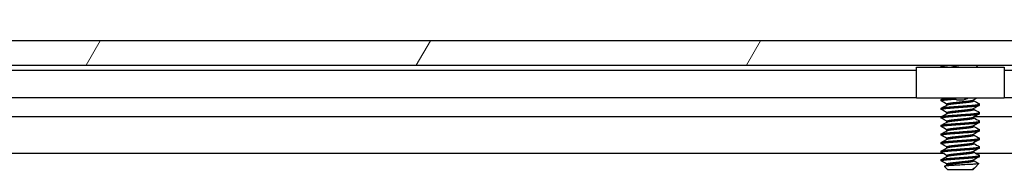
# Model space of a CAD drawing. Header units: millimetres. Extents: x 64 to 1798, y 64 to 1387.
# Tile 27 of 65: x 268 to 341, y 1312 to 1324. Entities that reach past the tile are written whole.
import ezdxf

# ---------------------------------------------------------------- set-up
doc = ezdxf.new("R2010")
doc.units = ezdxf.units.MM
doc.header["$LTSCALE"] = 6.666667
for name, color, linetype, lineweight in [('Dimension (ANSI)', 7, 'Continuous', 25), ('Hatch (ANSI)', 7, 'Continuous', 18), ('Visible (ANSI)', 7, 'Continuous', 25)]:
    doc.layers.add(name, color=color, linetype=linetype, lineweight=lineweight)
doc.styles.add('Note Text (ANSI)', font='tahoma.ttf')
doc.dimstyles.new('Default - mm (ANSI)', dxfattribs={"dimscale": 6.666667, "dimtxt": 1.75, "dimasz": 1.5, "dimexe": 2, "dimexo": 1, "dimgap": 0.8, "dimtad": 0, "dimtih": 1, "dimtoh": 1, "dimrnd": 1e-08, "dimzin": 0, "dimdsep": 46, "dimtxsty": 'Note Text (ANSI)', "dimblk": 'Filled-2', "dimcen": 0.09, "dimdle": 10, "dimclrd": 256, "dimclre": 256, "dimclrt": 256, "dimadec": 1, "dimazin": 0, "dimtfac": 1.741714, "dimtofl": 0, "dimtmove": 0, "dimatfit": 3, "dimldrblk": 'Filled-1', "dimfxl": 1, "dimtolj": 1, "dimtzin": 0, "dimlwd": -1, "dimlwe": -1, "dimarcsym": 0})

# ---------------------------------------------------------------- blocks, each defined once
blk = doc.blocks.new('Filled-2')
at = {"color": 0}
for p, q in [((0, 0), (-1, 0.1667)), ((-1, 0.1667), (-1, -0.1667)), ((-1, 0), (0, 0)), ((-1, -0.1667), (0, 0))]:
    blk.add_line(p, q, dxfattribs=at)
at = {"color": 0, "flags": 128}
blk.add_lwpolyline([(-1, -0.1667), (0, 0), (-1, 0.1667), (-1, -0.1667)], dxfattribs=at)
at = {"color": 0}
blk.add_solid([(-1, -0.1667), (0, 0), (-1, 0.1667), (-1, -0.1667)], dxfattribs=at)
blk = doc.blocks.new('*D14')
at = {"layer": 'Defpoints', "color": 0, "transparency": 16777216}
for p in [(647.347, 1348.173), (232.047, 1313.679), (647.347, 1313.679)]:
    blk.add_point(p, dxfattribs=at)
at = {"layer": 'Dimension (ANSI)', "transparency": 16777216}
for p, q in [((232.047, 1320.345), (232.047, 1361.506)), ((647.347, 1320.345), (647.347, 1361.506)), ((242.047, 1348.173), (392.046, 1348.173)), ((637.347, 1348.173), (487.348, 1348.173))]:
    blk.add_line(p, q, dxfattribs=at)
at = {"layer": 'Dimension (ANSI)', "transparency": 16777216, "xscale": 10, "yscale": 10, "zscale": 10, "rotation": 180}
blk.add_blockref('Filled-2', (232.047, 1348.173), dxfattribs=at)
at = {"layer": 'Dimension (ANSI)', "transparency": 16777216, "xscale": 10, "yscale": 10, "zscale": 10}
blk.add_blockref('Filled-2', (647.347, 1348.173), dxfattribs=at)
at = {"layer": 'Dimension (ANSI)', "transparency": 16777216, "char_height": 11.66667, "attachment_point": 5, "style": 'Note Text (ANSI)'}
for s, insert in [('\\A1; 415.30 mm', (439.697, 1359.582)), ('\\A1;[16.350 in]', (439.697, 1335.208))]:
    blk.add_mtext(s, dxfattribs=dict(at, insert=insert))
blk = doc.blocks.new('Filled-1')
at = {"color": 0}
for p, q in [((0, 0), (-1, 0.3333)), ((-1, 0.3333), (-1, -0.3333)), ((-1, 0), (0, 0)), ((-1, -0.3333), (0, 0))]:
    blk.add_line(p, q, dxfattribs=at)
at = {"color": 0, "flags": 128}
blk.add_lwpolyline([(-1, -0.3333), (0, 0), (-1, 0.3333), (-1, -0.3333)], dxfattribs=at)
at = {"color": 0}
blk.add_solid([(-1, -0.3333), (0, 0), (-1, 0.3333), (-1, -0.3333)], dxfattribs=at)

msp = doc.modelspace()

# ---------------------------------------------------------------- hatches: boundary and pattern name
at = {"layer": 'Hatch (ANSI)'}
h = msp.add_hatch(dxfattribs=at)
h.set_pattern_fill('ANSI31', color=256, scale=169.333333, angle=15, style=0)
h.set_pattern_definition([(60, (0, 0), (-18.33087, 10.58333), [])])
h.paths.add_polyline_path([(635.0865, 1320.5855), (633.8673, 1321.988), (245.5267, 1321.988), (244.3075, 1320.5855), (244.3075, 1320.1846), (635.0865, 1320.1846)])
h.paths.add_polyline_path([(643.4177, 1320.1846), (643.4177, 1321.988), (640.3697, 1321.988), (639.1505, 1320.5855), (639.1505, 1320.1846)])
h.paths.add_polyline_path([(235.9763, 1321.988), (235.9763, 1320.1846), (240.2435, 1320.1846), (240.2435, 1320.5855), (239.0243, 1321.988)])

# ---------------------------------------------------------------- linework, layer by layer
at = {"layer": 'Visible (ANSI)'}
for p, q in [((647.347, 1322.001), (232.047, 1322.001)), ((633.8673, 1321.988), (245.5267, 1321.988)), ((336.682, 1320.172), (243.5837, 1320.172)), ((244.3075, 1320.1846), (635.0865, 1320.1846)), ((334.847, 1319.791), (247.6463, 1319.791)), ((334.847, 1320.041), (341.347, 1320.041)), ((334.847, 1317.741), (334.847, 1320.041)), ((336.6746, 1320.083), (336.6746, 1320.1624)), ((336.6854, 1320.174), (336.7043, 1320.1846)), ((339.2742, 1320.041), (339.4178, 1320.1846)), ((539.882, 1320.172), (339.4052, 1320.172)), ((341.347, 1320.041), (341.347, 1317.741)), ((538.047, 1319.791), (341.347, 1319.791)), ((334.847, 1317.759), (247.2122, 1317.759)), ((341.347, 1317.741), (334.847, 1317.741)), ((336.6746, 1317.543), (336.6746, 1317.6224)), ((339.0898, 1317.543), (339.0898, 1317.6141)), ((538.047, 1317.759), (341.347, 1317.759)), ((336.6746, 1316.908), (336.6746, 1316.9874)), ((337.1042, 1317.2337), (337.1042, 1317.3049)), ((337.1042, 1316.5987), (337.1042, 1316.6699)), ((339.0898, 1316.908), (339.0898, 1316.9791)), ((339.5194, 1317.2255), (339.5194, 1317.3049)), ((339.5194, 1316.5905), (339.5194, 1316.6699)), ((336.6752, 1316.3551), (243.2732, 1316.3551)), ((336.6746, 1316.273), (336.6746, 1316.3524)), ((337.1042, 1315.9637), (337.1042, 1316.0349)), ((339.0898, 1316.273), (339.0898, 1316.3441)), ((539.8752, 1316.3551), (339.1093, 1316.3551)), ((339.5194, 1315.9555), (339.5194, 1316.0349)), ((336.6746, 1315.638), (336.6746, 1315.7174)), ((337.1042, 1315.3287), (337.1042, 1315.3999)), ((339.0898, 1315.638), (339.0898, 1315.7091)), ((339.5194, 1315.3205), (339.5194, 1315.3999)), ((336.6746, 1315.003), (336.6746, 1315.0824)), ((336.6746, 1314.368), (336.6746, 1314.4474)), ((337.1042, 1314.6937), (337.1042, 1314.7649)), ((339.0898, 1315.003), (339.0898, 1315.0741)), ((339.5194, 1314.6855), (339.5194, 1314.7649)), ((336.6746, 1313.733), (336.6746, 1313.8124)), ((337.1042, 1314.0587), (337.1042, 1314.1299)), ((339.0898, 1314.368), (339.0898, 1314.4391)), ((339.0898, 1313.733), (339.0898, 1313.8041)), ((339.5194, 1314.0505), (339.5194, 1314.1299)), ((336.8158, 1313.6484), (243.4335, 1313.6484)), ((336.6746, 1313.098), (336.6746, 1313.1774)), ((337.1042, 1313.4237), (337.1042, 1313.4949)), ((339.0898, 1313.098), (339.0898, 1313.1691)), ((540.0158, 1313.6484), (339.255, 1313.6484)), ((339.5194, 1313.4155), (339.5194, 1313.4949)), ((337.1509, 1312.463), (336.93, 1312.6839)), ((337.1042, 1312.7887), (337.1042, 1312.8599)), ((337.1509, 1312.463), (339.0432, 1312.463)), ((339.0358, 1312.5097), (339.0898, 1312.5097)), ((339.0432, 1312.463), (339.0898, 1312.5097)), ((339.1109, 1312.546), (339.074, 1312.5252)), ((339.0898, 1312.5097), (339.0898, 1312.5341)), ((339.1632, 1312.5831), (339.4684, 1312.8882))]:
    msp.add_line(p, q, dxfattribs=at)
msp.add_ellipse((338.097, 1317.6444), major_axis=(-0.343, 0), ratio=0.1068566, start_param=0.4127074, end_param=2.7288852, dxfattribs=at)
for points, weights in [([(336.6746, 1320.083), (336.6746, 1320.1332), (337.3304, 1320.1846)], [1, 0.872099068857, 0.988403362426]), ([(336.6746, 1320.1624), (336.6746, 1320.1729), (336.7119, 1320.1846)], [1, 0.970058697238, 0.953500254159]), ([(336.6854, 1320.0714), (336.6746, 1320.0774), (336.6746, 1320.083)], [0.971473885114, 0.983771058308, 1]), ([(336.6854, 1317.5314), (336.6746, 1317.5374), (336.6746, 1317.543)], [0.971473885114, 0.983771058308, 1]), ([(336.6854, 1316.8964), (336.6746, 1316.9024), (336.6746, 1316.908)], [0.971473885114, 0.983771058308, 1]), ([(339.5194, 1317.3049), (339.5194, 1317.3105), (339.5087, 1317.3165)], [1, 0.983771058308, 0.971473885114]), ([(339.5194, 1316.6699), (339.5194, 1316.6755), (339.5087, 1316.6815)], [1, 0.983771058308, 0.971473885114]), ([(336.6854, 1316.2614), (336.6746, 1316.2674), (336.6746, 1316.273)], [0.971473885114, 0.983771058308, 1]), ([(339.5194, 1316.0349), (339.5194, 1316.0405), (339.5087, 1316.0465)], [1, 0.983771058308, 0.971473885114]), ([(336.6854, 1315.6264), (336.6746, 1315.6324), (336.6746, 1315.638)], [0.971473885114, 0.983771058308, 1]), ([(339.5194, 1315.3999), (339.5194, 1315.4055), (339.5087, 1315.4115)], [1, 0.983771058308, 0.971473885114]), ([(336.6854, 1314.9914), (336.6746, 1314.9974), (336.6746, 1315.003)], [0.971473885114, 0.983771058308, 1]), ([(339.5194, 1314.7649), (339.5194, 1314.7705), (339.5087, 1314.7765)], [1, 0.983771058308, 0.971473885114]), ([(336.6854, 1314.3564), (336.6746, 1314.3624), (336.6746, 1314.368)], [0.971473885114, 0.983771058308, 1]), ([(336.6854, 1313.7214), (336.6746, 1313.7274), (336.6746, 1313.733)], [0.971473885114, 0.983771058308, 1]), ([(339.5194, 1314.1299), (339.5194, 1314.1355), (339.5087, 1314.1415)], [1, 0.983771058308, 0.971473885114]), ([(336.6854, 1313.0864), (336.6746, 1313.0924), (336.6746, 1313.098)], [0.971473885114, 0.983771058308, 1]), ([(339.5194, 1313.4949), (339.5194, 1313.5005), (339.5087, 1313.5065)], [1, 0.983771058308, 0.971473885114]), ([(339.0358, 1312.5097), (339.0604, 1312.5176), (339.074, 1312.5252)], [0.941670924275, 0.948650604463, 0.961256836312])]:
    msp.add_rational_spline(points, weights, degree=2, dxfattribs=at)
for points in [[(336.7397, 1320.041), (336.7216, 1320.0511), (336.7035, 1320.0612), (336.6854, 1320.0714)], [(336.6854, 1317.634), (336.7492, 1317.6696), (336.8129, 1317.7053), (336.8767, 1317.741)], [(337.1042, 1317.2966), (336.9648, 1317.3752), (336.8251, 1317.4533), (336.6854, 1317.5314)], [(339.3158, 1317.741), (339.2351, 1317.6958), (339.1545, 1317.6506), (339.074, 1317.6052)], [(339.0898, 1317.5512), (339.2293, 1317.4727), (339.369, 1317.3946), (339.5087, 1317.3165)], [(336.6854, 1316.999), (336.8304, 1317.08), (336.9754, 1317.1611), (337.1201, 1317.2427)], [(337.1042, 1316.6616), (336.9648, 1316.7402), (336.8251, 1316.8183), (336.6854, 1316.8964)], [(339.5087, 1317.2139), (339.3636, 1317.1329), (339.2187, 1317.0517), (339.074, 1316.9702)], [(339.0898, 1316.9162), (339.2293, 1316.8377), (339.369, 1316.7596), (339.5087, 1316.6815)], [(336.6854, 1316.364), (336.8304, 1316.445), (336.9754, 1316.5261), (337.1201, 1316.6077)], [(337.1042, 1316.0266), (336.9648, 1316.1052), (336.8251, 1316.1833), (336.6854, 1316.2614)], [(336.6854, 1315.729), (336.8304, 1315.81), (336.9754, 1315.8911), (337.1201, 1315.9727)], [(339.5087, 1316.5789), (339.3636, 1316.4979), (339.2187, 1316.4167), (339.074, 1316.3352)], [(339.5087, 1315.9439), (339.3636, 1315.8629), (339.2187, 1315.7817), (339.074, 1315.7002)], [(339.0898, 1316.2812), (339.2293, 1316.2027), (339.369, 1316.1246), (339.5087, 1316.0465)], [(337.1042, 1315.3916), (336.9648, 1315.4702), (336.8251, 1315.5483), (336.6854, 1315.6264)], [(336.6854, 1315.094), (336.8304, 1315.175), (336.9754, 1315.2561), (337.1201, 1315.3377)], [(339.5087, 1315.3089), (339.3636, 1315.2279), (339.2187, 1315.1467), (339.074, 1315.0652)], [(339.0898, 1315.6462), (339.2293, 1315.5677), (339.369, 1315.4896), (339.5087, 1315.4115)], [(337.1042, 1314.7566), (336.9648, 1314.8352), (336.8251, 1314.9133), (336.6854, 1314.9914)], [(336.6854, 1314.459), (336.8304, 1314.54), (336.9754, 1314.6211), (337.1201, 1314.7027)], [(339.5087, 1314.6739), (339.3636, 1314.5929), (339.2187, 1314.5117), (339.074, 1314.4302)], [(339.0898, 1315.0112), (339.2293, 1314.9327), (339.369, 1314.8546), (339.5087, 1314.7765)], [(337.1042, 1314.1216), (336.9648, 1314.2002), (336.8251, 1314.2783), (336.6854, 1314.3564)], [(336.6854, 1313.824), (336.8304, 1313.905), (336.9754, 1313.9861), (337.1201, 1314.0677)], [(337.1042, 1313.4866), (336.9648, 1313.5652), (336.8251, 1313.6433), (336.6854, 1313.7214)], [(339.5087, 1314.0389), (339.3636, 1313.9579), (339.2187, 1313.8767), (339.074, 1313.7952)], [(339.0898, 1314.3762), (339.2293, 1314.2977), (339.369, 1314.2196), (339.5087, 1314.1415)], [(339.0898, 1313.7412), (339.2293, 1313.6627), (339.369, 1313.5846), (339.5087, 1313.5065)], [(336.6854, 1313.189), (336.8304, 1313.27), (336.9754, 1313.3511), (337.1201, 1313.4327)], [(337.1042, 1312.8516), (336.9648, 1312.9302), (336.8251, 1313.0083), (336.6854, 1313.0864)], [(339.5087, 1313.4039), (339.3636, 1313.3229), (339.2187, 1313.2417), (339.074, 1313.1602)], [(339.0898, 1313.1062), (339.2147, 1313.0359), (339.3398, 1312.9659), (339.465, 1312.8959)], [(336.934, 1312.6931), (336.996, 1312.7279), (337.0581, 1312.7627), (337.1201, 1312.7977)], [(339.0358, 1312.5097), (339.098, 1312.5363), (339.1411, 1312.561), (339.1632, 1312.5831)], [(339.465, 1312.8959), (339.4697, 1312.8933), (339.4708, 1312.8907), (339.4684, 1312.8882)]]:
    msp.add_open_spline(points, degree=3, dxfattribs=at)
for points, knots in [([(337.3852, 1320.041), (337.4961, 1320.0713), (337.6196, 1320.0947), (337.8316, 1320.1374), (337.9569, 1320.1612), (338.0866, 1320.1846)], [-0.074253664, -0.074253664, -0.074253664, -0.074253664, -0.041316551, -0.041316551, -0.001073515, -0.001073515, -0.001073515, -0.001073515]), ([(337.7828, 1317.6297), (337.7397, 1317.6402), (337.6949, 1317.6556), (337.6157, 1317.6939), (337.5799, 1317.7158), (337.5469, 1317.741)], [0, 0, 0, 0, 0.014245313, 0.014245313, 0.026722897, 0.026722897, 0.026722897, 0.026722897]), ([(338.6471, 1317.741), (338.6282, 1317.7266), (338.6086, 1317.7133), (338.5609, 1317.685), (338.5321, 1317.6708), (338.4725, 1317.6468), (338.4415, 1317.637), (338.4112, 1317.6297)], [0.012495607, 0.012495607, 0.012495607, 0.012495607, 0.0195994, 0.0195994, 0.029259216, 0.029259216, 0.039250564, 0.039250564, 0.039250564, 0.039250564]), ([(339.4684, 1312.8882), (339.4615, 1312.8814), (339.4297, 1312.8753), (339.3573, 1312.8645), (339.3035, 1312.8585), (339.1421, 1312.8439), (339.0231, 1312.8355), (338.8171, 1312.8236), (338.7432, 1312.8198), (338.5121, 1312.808), (338.3465, 1312.7994), (338.0132, 1312.7816), (337.8488, 1312.7726), (337.5745, 1312.7574), (337.4258, 1312.7498), (337.1806, 1312.7317), (337.0947, 1312.7234), (336.996, 1312.7097), (336.9681, 1312.7045), (336.9278, 1312.6928), (336.9263, 1312.6876), (336.93, 1312.6839)], [-0.3275077, -0.3275077, -0.3275077, -0.3275077, -0.298679, -0.298679, -0.26513723, -0.26513723, -0.21824944, -0.21824944, -0.19498337, -0.19498337, -0.1484776, -0.1484776, -0.10250817, -0.10250817, -0.06653819, -0.06653819, -0.03897493, -0.03897493, -0.02198565, -0.02198565, -0.000001, -0.000001, -0.000001, -0.000001])]:
    msp.add_open_spline(points, degree=3, knots=knots, dxfattribs=at)
for points, weights, knots in [([(336.6746, 1317.6224), (336.6746, 1317.6753), (337.3858, 1317.7282), (337.4643, 1317.734), (337.5479, 1317.7403)], [1, 0.866025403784, 1, 0.983216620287, 0.970638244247], [0.5625, 0.5625, 0.5625, 0.572916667, 0.572916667, 0.574221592, 0.574221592, 0.574221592]), ([(336.6746, 1317.543), (336.6746, 1317.5959), (337.3858, 1317.6488), (337.5193, 1317.6588), (337.6662, 1317.6697)], [1, 0.866025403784, 1, 0.971782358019, 0.955451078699], [0.5, 0.5, 0.5, 0.510416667, 0.510416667, 0.512610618, 0.512610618, 0.512610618]), ([(337.1042, 1317.3049), (337.1042, 1317.3578), (337.6006, 1317.4107), (337.831, 1317.4353), (338.097, 1317.4636)], [1, 0.866025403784, 1, 0.933012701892, 0.933012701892], [0.5, 0.5, 0.5, 0.510416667, 0.510416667, 0.515625, 0.515625, 0.515625]), ([(337.1201, 1317.2427), (337.2021, 1317.2888), (337.6006, 1317.3313), (337.831, 1317.3559), (338.097, 1317.3842)], [0.961256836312, 0.889515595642, 1, 0.933012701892, 0.933012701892], [0.501826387, 0.501826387, 0.501826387, 0.510416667, 0.510416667, 0.515625, 0.515625, 0.515625]), ([(338.097, 1317.4636), (338.363, 1317.492), (338.5934, 1317.5165), (338.992, 1317.559), (339.074, 1317.6052)], [0.933012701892, 0.933012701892, 1, 0.889515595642, 0.961256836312], [0.515625, 0.515625, 0.515625, 0.520833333, 0.520833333, 0.529423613, 0.529423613, 0.529423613]), ([(338.097, 1317.3842), (338.363, 1317.4126), (338.5934, 1317.4372), (339.0898, 1317.4901), (339.0898, 1317.543)], [0.933012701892, 0.933012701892, 1, 0.866025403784, 1], [0.515625, 0.515625, 0.515625, 0.520833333, 0.520833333, 0.53125, 0.53125, 0.53125]), ([(336.6746, 1316.9874), (336.6746, 1317.0403), (337.3858, 1317.0932), (338.097, 1317.1461), (338.8082, 1317.199), (339.5194, 1317.252), (339.5194, 1317.3049)], [1, 0.866025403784, 1, 0.866025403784, 1, 0.866025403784, 1], [0.5, 0.5, 0.5, 0.510416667, 0.510416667, 0.520833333, 0.520833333, 0.53125, 0.53125, 0.53125]), ([(336.6746, 1316.908), (336.6746, 1316.9609), (337.3858, 1317.0138), (338.097, 1317.0667), (338.8082, 1317.1197), (339.5194, 1317.1726), (339.5194, 1317.2255)], [1, 0.866025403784, 1, 0.866025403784, 1, 0.866025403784, 1], [0.4375, 0.4375, 0.4375, 0.447916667, 0.447916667, 0.458333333, 0.458333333, 0.46875, 0.46875, 0.46875]), ([(336.6746, 1316.3524), (336.6746, 1316.4053), (337.3858, 1316.4582), (338.097, 1316.5111), (338.8082, 1316.564), (339.5194, 1316.617), (339.5194, 1316.6699)], [1, 0.866025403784, 1, 0.866025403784, 1, 0.866025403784, 1], [0.4375, 0.4375, 0.4375, 0.447916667, 0.447916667, 0.458333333, 0.458333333, 0.46875, 0.46875, 0.46875]), ([(337.1042, 1316.6699), (337.1042, 1316.7228), (337.6006, 1316.7757), (337.831, 1316.8003), (338.097, 1316.8286)], [1, 0.866025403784, 1, 0.933012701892, 0.933012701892], [0.4375, 0.4375, 0.4375, 0.447916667, 0.447916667, 0.453125, 0.453125, 0.453125]), ([(337.1201, 1316.6077), (337.2021, 1316.6538), (337.6006, 1316.6963), (337.831, 1316.7209), (338.097, 1316.7492)], [0.961256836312, 0.889515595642, 1, 0.933012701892, 0.933012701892], [0.439326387, 0.439326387, 0.439326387, 0.447916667, 0.447916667, 0.453125, 0.453125, 0.453125]), ([(338.097, 1316.8286), (338.363, 1316.857), (338.5934, 1316.8815), (338.992, 1316.924), (339.074, 1316.9702)], [0.933012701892, 0.933012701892, 1, 0.889515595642, 0.961256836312], [0.453125, 0.453125, 0.453125, 0.458333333, 0.458333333, 0.466923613, 0.466923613, 0.466923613]), ([(338.097, 1316.7492), (338.363, 1316.7776), (338.5934, 1316.8022), (339.0898, 1316.8551), (339.0898, 1316.908)], [0.933012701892, 0.933012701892, 1, 0.866025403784, 1], [0.453125, 0.453125, 0.453125, 0.458333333, 0.458333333, 0.46875, 0.46875, 0.46875]), ([(336.6746, 1316.273), (336.6746, 1316.3259), (337.3858, 1316.3788), (338.097, 1316.4317), (338.8082, 1316.4847), (339.5194, 1316.5376), (339.5194, 1316.5905)], [1, 0.866025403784, 1, 0.866025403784, 1, 0.866025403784, 1], [0.375, 0.375, 0.375, 0.385416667, 0.385416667, 0.395833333, 0.395833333, 0.40625, 0.40625, 0.40625]), ([(336.6746, 1315.7174), (336.6746, 1315.7703), (337.3858, 1315.8232), (338.097, 1315.8761), (338.8082, 1315.929), (339.5194, 1315.982), (339.5194, 1316.0349)], [1, 0.866025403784, 1, 0.866025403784, 1, 0.866025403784, 1], [0.375, 0.375, 0.375, 0.385416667, 0.385416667, 0.395833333, 0.395833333, 0.40625, 0.40625, 0.40625]), ([(336.6746, 1315.638), (336.6746, 1315.6909), (337.3858, 1315.7438), (338.097, 1315.7967), (338.8082, 1315.8497), (339.5194, 1315.9026), (339.5194, 1315.9555)], [1, 0.866025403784, 1, 0.866025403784, 1, 0.866025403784, 1], [0.3125, 0.3125, 0.3125, 0.322916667, 0.322916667, 0.333333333, 0.333333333, 0.34375, 0.34375, 0.34375]), ([(337.1042, 1316.0349), (337.1042, 1316.0878), (337.6006, 1316.1407), (337.831, 1316.1653), (338.097, 1316.1936)], [1, 0.866025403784, 1, 0.933012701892, 0.933012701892], [0.375, 0.375, 0.375, 0.385416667, 0.385416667, 0.390625, 0.390625, 0.390625]), ([(337.1201, 1315.9727), (337.2021, 1316.0188), (337.6006, 1316.0613), (337.831, 1316.0859), (338.097, 1316.1142)], [0.961256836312, 0.889515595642, 1, 0.933012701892, 0.933012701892], [0.376826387, 0.376826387, 0.376826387, 0.385416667, 0.385416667, 0.390625, 0.390625, 0.390625]), ([(338.097, 1316.1936), (338.363, 1316.222), (338.5934, 1316.2465), (338.992, 1316.289), (339.074, 1316.3352)], [0.933012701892, 0.933012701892, 1, 0.889515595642, 0.961256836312], [0.390625, 0.390625, 0.390625, 0.395833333, 0.395833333, 0.404423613, 0.404423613, 0.404423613]), ([(338.097, 1316.1142), (338.363, 1316.1426), (338.5934, 1316.1672), (339.0898, 1316.2201), (339.0898, 1316.273)], [0.933012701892, 0.933012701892, 1, 0.866025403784, 1], [0.390625, 0.390625, 0.390625, 0.395833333, 0.395833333, 0.40625, 0.40625, 0.40625]), ([(336.6746, 1315.0824), (336.6746, 1315.1353), (337.3858, 1315.1882), (338.097, 1315.2411), (338.8082, 1315.294), (339.5194, 1315.347), (339.5194, 1315.3999)], [1, 0.866025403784, 1, 0.866025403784, 1, 0.866025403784, 1], [0.3125, 0.3125, 0.3125, 0.322916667, 0.322916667, 0.333333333, 0.333333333, 0.34375, 0.34375, 0.34375]), ([(336.6746, 1315.003), (336.6746, 1315.0559), (337.3858, 1315.1088), (338.097, 1315.1617), (338.8082, 1315.2147), (339.5194, 1315.2676), (339.5194, 1315.3205)], [1, 0.866025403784, 1, 0.866025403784, 1, 0.866025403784, 1], [0.25, 0.25, 0.25, 0.260416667, 0.260416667, 0.270833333, 0.270833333, 0.28125, 0.28125, 0.28125]), ([(337.1042, 1315.3999), (337.1042, 1315.4528), (337.6006, 1315.5057), (337.831, 1315.5303), (338.097, 1315.5586)], [1, 0.866025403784, 1, 0.933012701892, 0.933012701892], [0.3125, 0.3125, 0.3125, 0.322916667, 0.322916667, 0.328125, 0.328125, 0.328125]), ([(337.1201, 1315.3377), (337.2021, 1315.3838), (337.6006, 1315.4263), (337.831, 1315.4509), (338.097, 1315.4792)], [0.961256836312, 0.889515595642, 1, 0.933012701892, 0.933012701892], [0.314326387, 0.314326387, 0.314326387, 0.322916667, 0.322916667, 0.328125, 0.328125, 0.328125]), ([(338.097, 1315.5586), (338.363, 1315.587), (338.5934, 1315.6115), (338.992, 1315.654), (339.074, 1315.7002)], [0.933012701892, 0.933012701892, 1, 0.889515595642, 0.961256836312], [0.328125, 0.328125, 0.328125, 0.333333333, 0.333333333, 0.341923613, 0.341923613, 0.341923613]), ([(338.097, 1315.4792), (338.363, 1315.5076), (338.5934, 1315.5322), (339.0898, 1315.5851), (339.0898, 1315.638)], [0.933012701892, 0.933012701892, 1, 0.866025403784, 1], [0.328125, 0.328125, 0.328125, 0.333333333, 0.333333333, 0.34375, 0.34375, 0.34375]), ([(336.6746, 1314.4474), (336.6746, 1314.5003), (337.3858, 1314.5532), (338.097, 1314.6061), (338.8082, 1314.659), (339.5194, 1314.712), (339.5194, 1314.7649)], [1, 0.866025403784, 1, 0.866025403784, 1, 0.866025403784, 1], [0.25, 0.25, 0.25, 0.260416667, 0.260416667, 0.270833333, 0.270833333, 0.28125, 0.28125, 0.28125]), ([(336.6746, 1314.368), (336.6746, 1314.4209), (337.3858, 1314.4738), (338.097, 1314.5267), (338.8082, 1314.5797), (339.5194, 1314.6326), (339.5194, 1314.6855)], [1, 0.866025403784, 1, 0.866025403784, 1, 0.866025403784, 1], [0.1875, 0.1875, 0.1875, 0.197916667, 0.197916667, 0.208333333, 0.208333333, 0.21875, 0.21875, 0.21875]), ([(337.1042, 1314.7649), (337.1042, 1314.8178), (337.6006, 1314.8707), (337.831, 1314.8953), (338.097, 1314.9236)], [1, 0.866025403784, 1, 0.933012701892, 0.933012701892], [0.25, 0.25, 0.25, 0.260416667, 0.260416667, 0.265625, 0.265625, 0.265625]), ([(337.1201, 1314.7027), (337.2021, 1314.7488), (337.6006, 1314.7913), (337.831, 1314.8159), (338.097, 1314.8442)], [0.961256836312, 0.889515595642, 1, 0.933012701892, 0.933012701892], [0.251826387, 0.251826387, 0.251826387, 0.260416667, 0.260416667, 0.265625, 0.265625, 0.265625]), ([(338.097, 1314.9236), (338.363, 1314.952), (338.5934, 1314.9765), (338.992, 1315.019), (339.074, 1315.0652)], [0.933012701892, 0.933012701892, 1, 0.889515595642, 0.961256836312], [0.265625, 0.265625, 0.265625, 0.270833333, 0.270833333, 0.279423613, 0.279423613, 0.279423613]), ([(338.097, 1314.8442), (338.363, 1314.8726), (338.5934, 1314.8972), (339.0898, 1314.9501), (339.0898, 1315.003)], [0.933012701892, 0.933012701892, 1, 0.866025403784, 1], [0.265625, 0.265625, 0.265625, 0.270833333, 0.270833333, 0.28125, 0.28125, 0.28125]), ([(336.6746, 1313.8124), (336.6746, 1313.8653), (337.3858, 1313.9182), (338.097, 1313.9711), (338.8082, 1314.024), (339.5194, 1314.077), (339.5194, 1314.1299)], [1, 0.866025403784, 1, 0.866025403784, 1, 0.866025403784, 1], [0.1875, 0.1875, 0.1875, 0.197916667, 0.197916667, 0.208333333, 0.208333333, 0.21875, 0.21875, 0.21875]), ([(336.6746, 1313.733), (336.6746, 1313.7859), (337.3858, 1313.8388), (338.097, 1313.8917), (338.8082, 1313.9447), (339.5194, 1313.9976), (339.5194, 1314.0505)], [1, 0.866025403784, 1, 0.866025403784, 1, 0.866025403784, 1], [0.125, 0.125, 0.125, 0.135416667, 0.135416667, 0.145833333, 0.145833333, 0.15625, 0.15625, 0.15625]), ([(337.1042, 1314.1299), (337.1042, 1314.1828), (337.6006, 1314.2357), (337.831, 1314.2603), (338.097, 1314.2886)], [1, 0.866025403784, 1, 0.933012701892, 0.933012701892], [0.1875, 0.1875, 0.1875, 0.197916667, 0.197916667, 0.203125, 0.203125, 0.203125]), ([(337.1201, 1314.0677), (337.2021, 1314.1138), (337.6006, 1314.1563), (337.831, 1314.1809), (338.097, 1314.2092)], [0.961256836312, 0.889515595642, 1, 0.933012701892, 0.933012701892], [0.189326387, 0.189326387, 0.189326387, 0.197916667, 0.197916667, 0.203125, 0.203125, 0.203125]), ([(338.097, 1314.2886), (338.363, 1314.317), (338.5934, 1314.3415), (338.992, 1314.384), (339.074, 1314.4302)], [0.933012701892, 0.933012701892, 1, 0.889515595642, 0.961256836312], [0.203125, 0.203125, 0.203125, 0.208333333, 0.208333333, 0.216923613, 0.216923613, 0.216923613]), ([(338.097, 1314.2092), (338.363, 1314.2376), (338.5934, 1314.2622), (339.0898, 1314.3151), (339.0898, 1314.368)], [0.933012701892, 0.933012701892, 1, 0.866025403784, 1], [0.203125, 0.203125, 0.203125, 0.208333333, 0.208333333, 0.21875, 0.21875, 0.21875]), ([(338.097, 1313.6536), (338.363, 1313.682), (338.5934, 1313.7065), (338.992, 1313.749), (339.074, 1313.7952)], [0.933012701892, 0.933012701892, 1, 0.889515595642, 0.961256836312], [0.140625, 0.140625, 0.140625, 0.145833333, 0.145833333, 0.154423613, 0.154423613, 0.154423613]), ([(338.097, 1313.5742), (338.363, 1313.6026), (338.5934, 1313.6272), (339.0898, 1313.6801), (339.0898, 1313.733)], [0.933012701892, 0.933012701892, 1, 0.866025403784, 1], [0.140625, 0.140625, 0.140625, 0.145833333, 0.145833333, 0.15625, 0.15625, 0.15625]), ([(336.6746, 1313.1774), (336.6746, 1313.2303), (337.3858, 1313.2832), (338.097, 1313.3361), (338.8082, 1313.389), (339.5194, 1313.442), (339.5194, 1313.4949)], [1, 0.866025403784, 1, 0.866025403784, 1, 0.866025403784, 1], [0.125, 0.125, 0.125, 0.135416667, 0.135416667, 0.145833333, 0.145833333, 0.15625, 0.15625, 0.15625]), ([(336.6746, 1313.098), (336.6746, 1313.1509), (337.3858, 1313.2038), (338.097, 1313.2567), (338.8082, 1313.3097), (339.5194, 1313.3626), (339.5194, 1313.4155)], [1, 0.866025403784, 1, 0.866025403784, 1, 0.866025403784, 1], [0.0625, 0.0625, 0.0625, 0.072916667, 0.072916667, 0.083333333, 0.083333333, 0.09375, 0.09375, 0.09375]), ([(337.1042, 1313.4949), (337.1042, 1313.5478), (337.6006, 1313.6007), (337.831, 1313.6253), (338.097, 1313.6536)], [1, 0.866025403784, 1, 0.933012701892, 0.933012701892], [0.125, 0.125, 0.125, 0.135416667, 0.135416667, 0.140625, 0.140625, 0.140625]), ([(337.1042, 1312.8599), (337.1042, 1312.9128), (337.6006, 1312.9657), (337.831, 1312.9903), (338.097, 1313.0186)], [1, 0.866025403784, 1, 0.933012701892, 0.933012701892], [0.0625, 0.0625, 0.0625, 0.072916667, 0.072916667, 0.078125, 0.078125, 0.078125]), ([(337.1201, 1313.4327), (337.2021, 1313.4788), (337.6006, 1313.5213), (337.831, 1313.5459), (338.097, 1313.5742)], [0.961256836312, 0.889515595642, 1, 0.933012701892, 0.933012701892], [0.126826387, 0.126826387, 0.126826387, 0.135416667, 0.135416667, 0.140625, 0.140625, 0.140625]), ([(338.097, 1313.0186), (338.363, 1313.047), (338.5934, 1313.0715), (338.992, 1313.114), (339.074, 1313.1602)], [0.933012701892, 0.933012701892, 1, 0.889515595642, 0.961256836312], [0.078125, 0.078125, 0.078125, 0.083333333, 0.083333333, 0.091923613, 0.091923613, 0.091923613]), ([(338.097, 1312.9392), (338.363, 1312.9676), (338.5934, 1312.9922), (339.0898, 1313.0451), (339.0898, 1313.098)], [0.933012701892, 0.933012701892, 1, 0.866025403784, 1], [0.078125, 0.078125, 0.078125, 0.083333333, 0.083333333, 0.09375, 0.09375, 0.09375]), ([(337.1201, 1312.7977), (337.2021, 1312.8438), (337.6006, 1312.8863), (337.831, 1312.9109), (338.097, 1312.9392)], [0.961256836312, 0.889515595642, 1, 0.933012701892, 0.933012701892], [0.064326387, 0.064326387, 0.064326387, 0.072916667, 0.072916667, 0.078125, 0.078125, 0.078125])]:
    msp.add_rational_spline(points, weights, degree=2, knots=knots, dxfattribs=at)

# ---------------------------------------------------------------- dimensions: what is measured, and where the dimension line sits
at = {"layer": 'Dimension (ANSI)'}
dim = msp.add_linear_dim(base=(647.347, 1348.1729), p1=(232.047, 1313.6786), p2=(647.347, 1313.6786), text=' <> mm\\X[16.350 in]', dimstyle='Default - mm (ANSI)', override={"dimgap": 0.8, "dimtih": 0, "dimtoh": 0, "dimdec": 2, "dimpost": '', "dimtol": 0, "dimlim": 0, "dimtp": 0, "dimtm": 0, "dimtdec": 2, "dimatfit": 1}, dxfattribs=at)
dim.commit()
dim.dimension.update_dxf_attribs({"geometry": '*D14', "text_midpoint": (439.697, 1348.1729), "dimtype": 160})

doc.saveas('drawing.dxf')
